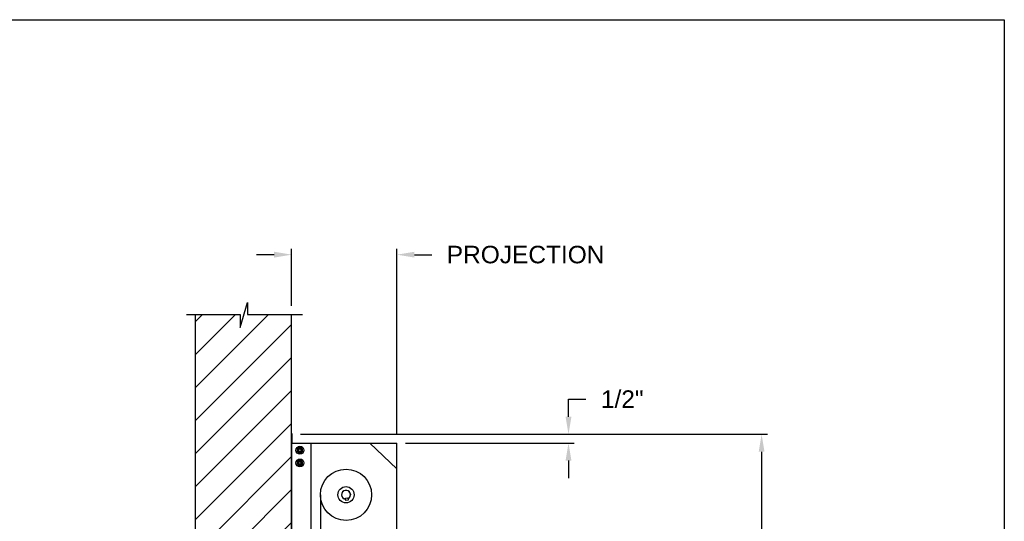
# Model space of a CAD drawing. Header units: inches. Extents: x 170 to 312, y 215 to 248.
# Tile 165 of 256: x 183.79 to 189.06, y 244.49 to 247.18. Entities that reach past the tile are written whole.
import ezdxf

# ---------------------------------------------------------------- set-up
doc = ezdxf.new("R2010")
doc.units = ezdxf.units.IN
doc.header["$LTSCALE"] = 0.25
doc.header["$MEASUREMENT"] = 0
doc.layers.add('ANNOTATIONS', color=1, linetype='Continuous')
doc.layers.add('MOTOR RH', color=7, linetype='Continuous')
doc.styles.add('ARIAL', font='arial.ttf', dxfattribs={"height": 0.09375})
doc.dimstyles.new('STANDARD$0', dxfattribs={"dimtxt": 0.09375, "dimasz": 0.09375, "dimexe": 0.03125, "dimexo": 0.046875, "dimgap": 0.09, "dimtad": 0, "dimtih": 1, "dimtoh": 1, "dimdec": 4, "dimzin": 0, "dimdsep": 46, "dimtxsty": 'ARIAL', "dimcen": 0.09, "dimadec": 0, "dimazin": 0, "dimtfac": 1, "dimtdec": 4, "dimtofl": 0, "dimtmove": 0, "dimatfit": 1, "dimfxl": 1, "dimtolj": 1, "dimtzin": 0, "dimarcsym": 0})

# ---------------------------------------------------------------- blocks, each defined once
blk = doc.blocks.new('*D23')
at = {"layer": 'ANNOTATIONS', "color": 0, "lineweight": -2, "transparency": 16777216}
for p, q in [((185.1491, 245.923), (185.0553, 245.923)), ((185.2428, 245.6487), (185.2428, 245.9542)), ((185.8067, 244.9603), (185.8067, 245.9542)), ((185.9005, 245.923), (185.9942, 245.923))]:
    blk.add_line(p, q, dxfattribs=at)
at = {"layer": 'ANNOTATIONS', "color": 0, "transparency": 16777216}
for points in [[(185.1491, 245.9386), (185.1491, 245.9074), (185.2428, 245.923)], [(185.9005, 245.9386), (185.9005, 245.9074), (185.8067, 245.923)]]:
    blk.add_solid(points, dxfattribs=at)
at = {"layer": 'defpoints', "color": 0, "transparency": 16777216}
for p in [(185.8067, 245.923), (185.2428, 245.6018), (185.8067, 244.9134)]:
    blk.add_point(p, dxfattribs=at)
at = {"layer": 'ANNOTATIONS', "color": 0, "transparency": 16777216, "insert": (186.4958, 245.923), "char_height": 0.09375, "attachment_point": 5, "style": 'ARIAL'}
blk.add_mtext('\\A1;PROJECTION ', dxfattribs=at)
blk = doc.blocks.new('*D25')
at = {"layer": 'ANNOTATIONS', "color": 0, "lineweight": -2, "transparency": 16777216}
for p, q in [((185.2897, 244.961), (187.7907, 244.961)), ((187.7594, 244.8673), (187.7594, 242.7497)), ((187.7594, 240.1972), (187.7594, 242.3148)), ((187.2942, 240.1034), (187.7907, 240.1034))]:
    blk.add_line(p, q, dxfattribs=at)
at = {"layer": 'ANNOTATIONS', "color": 0, "transparency": 16777216}
for points in [[(187.7438, 244.8673), (187.775, 244.8673), (187.7594, 244.961)], [(187.7438, 240.1972), (187.775, 240.1972), (187.7594, 240.1034)]]:
    blk.add_solid(points, dxfattribs=at)
at = {"layer": 'defpoints', "color": 0, "transparency": 16777216}
for p in [(185.2428, 244.961), (187.2474, 240.1034), (187.7594, 240.1034)]:
    blk.add_point(p, dxfattribs=at)
at = {"layer": 'ANNOTATIONS', "color": 0, "transparency": 16777216, "insert": (187.7594, 242.5322), "char_height": 0.09375, "attachment_point": 5, "style": 'ARIAL'}
blk.add_mtext('\\A1;TOTAL\\PHEIGHT', dxfattribs=at)
blk = doc.blocks.new('*D27')
at = {"layer": 'ANNOTATIONS', "color": 0, "lineweight": -2, "transparency": 16777216}
for p, q in [((186.7254, 245.0548), (186.7254, 245.1485)), ((186.7254, 245.1485), (186.8191, 245.1485)), ((185.8536, 244.961), (186.7566, 244.961)), ((185.8536, 244.9134), (186.7566, 244.9134)), ((186.7254, 244.8196), (186.7254, 244.7259))]:
    blk.add_line(p, q, dxfattribs=at)
at = {"layer": 'ANNOTATIONS', "color": 0, "transparency": 16777216}
for points in [[(186.7098, 245.0548), (186.741, 245.0548), (186.7254, 244.961)], [(186.7098, 244.8196), (186.741, 244.8196), (186.7254, 244.9134)]]:
    blk.add_solid(points, dxfattribs=at)
at = {"layer": 'defpoints', "color": 0, "transparency": 16777216}
for p in [(185.8067, 244.961), (186.7254, 244.961), (185.8067, 244.9134)]:
    blk.add_point(p, dxfattribs=at)
at = {"layer": 'ANNOTATIONS', "color": 0, "transparency": 16777216, "insert": (187.0132, 245.1485), "char_height": 0.09375, "attachment_point": 5, "style": 'ARIAL'}
blk.add_mtext('\\A1;1/2"', dxfattribs=at)

msp = doc.modelspace()

# ---------------------------------------------------------------- hatches: boundary and pattern name
at = {"layer": 'MOTOR RH'}
h = msp.add_hatch(dxfattribs=at)
h.set_pattern_fill('ANSI31', color=256, style=0)
h.set_pattern_definition([(45, (-1.9832, -13.09525), (-0.08838835, 0.08838835), [])])
h.paths.add_polyline_path([(184.72721, 244.12505), (185.24283, 244.12505), (185.24283, 245.60178), (185.00634, 245.60178), (185.00634, 245.66644), (184.96792, 245.53308), (184.96792, 245.60178), (184.72721, 245.60178)])

# ---------------------------------------------------------------- linework, layer by layer
at = {"layer": 'defpoints'}
msp.add_lwpolyline([(189.05875, 234.44685), (169.58887, 234.44685), (169.58887, 247.18196), (189.05875, 247.18196)], close=True, dxfattribs=at)
at = {"layer": 'MOTOR RH'}
for p, q in [((184.96792, 245.53308), (185.00634, 245.66644)), ((185.00634, 245.66644), (185.00634, 245.60178)), ((184.68082, 245.60178), (184.96792, 245.60178)), ((184.72721, 245.60178), (184.72721, 240.10342)), ((184.96792, 245.60178), (184.96792, 245.53308)), ((185.00634, 245.60178), (185.30153, 245.60178)), ((185.24283, 240.10342), (185.24283, 245.60178)), ((185.24363, 244.96103), (185.24363, 244.91206)), ((185.24576, 244.91419), (185.24576, 244.96103)), ((185.24657, 244.91419), (185.24657, 244.96103)), ((185.24283, 244.90743), (185.24466, 244.90743)), ((185.24416, 244.91314), (185.24466, 244.91314)), ((185.24466, 240.1061), (185.24466, 244.91339)), ((185.24466, 244.91339), (185.80671, 244.91339)), ((185.24576, 244.91419), (185.24657, 244.91419)), ((185.29126, 244.88749), (185.2918, 244.88915)), ((185.29303, 244.88647), (185.29394, 244.88826)), ((185.30001, 244.88244), (185.30001, 244.88244)), ((185.34685, 240.1061), (185.34685, 244.91339)), ((185.66223, 244.91339), (185.80671, 244.7758)), ((185.80671, 244.21428), (185.80671, 244.91339)), ((185.29126, 244.81936), (185.2918, 244.82102)), ((185.29303, 244.81834), (185.29394, 244.82013)), ((185.30001, 244.86769), (185.30001, 244.86769)), ((185.30001, 244.81431), (185.30001, 244.81431)), ((185.30001, 244.79956), (185.30001, 244.79956)), ((185.24466, 244.72825), (185.24283, 244.72825)), ((185.39688, 244.63662), (185.39688, 240.10342)), ((185.53143, 244.61796), (185.54318, 244.62004)), ((185.53351, 244.60622), (185.53143, 244.61796)), ((185.54525, 244.60829), (185.53351, 244.60622)), ((185.54318, 244.62004), (185.54525, 244.60829)), ((185.55685, 244.64425), (185.55668, 244.644)), ((185.55785, 244.63736), (185.55809, 244.63719))]:
    msp.add_line(p, q, dxfattribs=at)
at = {"layer": 'MOTOR RH', "flags": 128}
msp.add_lwpolyline([(185.55668, 244.644), (185.5567, 244.64385), (185.55679, 244.64336), (185.55693, 244.64258), (185.5571, 244.64159), (185.55729, 244.64051), (185.55748, 244.63944), (185.55765, 244.63851), (185.55777, 244.63781), (185.55784, 244.63743), (185.55785, 244.63736)], dxfattribs=at)
at = {"layer": 'MOTOR RH'}
for centre, radius in [((185.28724, 244.87507), 0.02129), ((185.28724, 244.87507), 0.01277), ((185.28724, 244.87507), 0.00852), ((185.28724, 244.87507), 0.00719), ((185.28724, 244.80694), 0.02129), ((185.28724, 244.80694), 0.01277), ((185.28724, 244.80694), 0.00852), ((185.28724, 244.80694), 0.00719), ((185.5342, 244.63662), 0.13732), ((185.5342, 244.63662), 0.04357)]:
    msp.add_circle(centre, radius, dxfattribs=at)
for centre, radius, start, end in [((185.2447, 244.96103), 0.00187, 0, 180), ((185.2447, 244.96103), 0.00106, 0, 180), ((185.24576, 244.91206), 0.00293, 180, 247.82306), ((185.24576, 244.91206), 0.00213, 180, 238.66775), ((185.28724, 244.87507), 0.0148, 72.05172, 63.05172), ((185.28724, 244.80694), 0.0148, 72.05172, 63.05172), ((185.5342, 244.63662), 0.0239, 294.44799, 265.55201), ((185.5342, 244.63662), 0.02379, 18.42856, 265.48355), ((185.5342, 244.63662), 0.02379, 294.51645, 1.57143)]:
    msp.add_arc(centre, radius, start, end, dxfattribs=at)
for points, knots in [([(185.28085, 244.88613), (185.27996, 244.88561), (185.27813, 244.88456), (185.27602, 244.88334), (185.27481, 244.88264), (185.27446, 244.88244)], [0, 0, 0, 0, 0.40629, 0.8272757, 1, 1, 1, 1]), ([(185.27446, 244.87507), (185.27446, 244.87524), (185.27446, 244.87634), (185.27446, 244.8784), (185.27446, 244.88068), (185.27446, 244.88201), (185.27446, 244.88244)], [0, 0, 0, 0, 0.0665461, 0.4352796, 0.8145291, 1, 1, 1, 1]), ([(185.27446, 244.86769), (185.27446, 244.86832), (185.27446, 244.86979), (185.27446, 244.87225), (185.27446, 244.87412), (185.27446, 244.87507)], [0, 0, 0, 0, 0.2654559, 0.628086, 1, 1, 1, 1]), ([(185.28724, 244.88982), (185.28624, 244.88924), (185.28422, 244.88808), (185.28201, 244.8868), (185.28088, 244.88615), (185.28085, 244.88613)], [0, 0, 0, 0, 0.4843217, 0.9863197, 1, 1, 1, 1]), ([(185.29362, 244.88613), (185.29273, 244.88664), (185.29091, 244.8877), (185.28879, 244.88892), (185.28759, 244.88961), (185.28724, 244.88982)], [0, 0, 0, 0, 0.4063022, 0.8272792, 1, 1, 1, 1]), ([(185.29362, 244.88613), (185.29273, 244.88664), (185.29091, 244.8877), (185.28879, 244.88892), (185.28759, 244.88961), (185.28724, 244.88982)], [0, 0, 0, 0, 0.4062953, 0.8272806, 1, 1, 1, 1]), ([(185.30001, 244.88244), (185.29902, 244.88301), (185.29699, 244.88418), (185.29479, 244.88546), (185.29365, 244.88611), (185.29362, 244.88613)], [0, 0, 0, 0, 0.4843315, 0.9863404, 1, 1, 1, 1]), ([(185.30001, 244.88244), (185.29902, 244.88301), (185.29699, 244.88418), (185.29479, 244.88546), (185.29365, 244.88611), (185.29362, 244.88613)], [0, 0, 0, 0, 0.4843392, 0.9863408, 1, 1, 1, 1]), ([(185.30001, 244.87507), (185.30001, 244.87524), (185.30001, 244.87634), (185.30001, 244.8784), (185.30001, 244.88068), (185.30001, 244.88201), (185.30001, 244.88244)], [0, 0, 0, 0, 0.066545, 0.4352822, 0.8145299, 1, 1, 1, 1]), ([(185.30001, 244.86769), (185.30001, 244.86832), (185.30001, 244.86979), (185.30001, 244.87225), (185.30001, 244.87412), (185.30001, 244.87507)], [0, 0, 0, 0, 0.2654559, 0.628086, 1, 1, 1, 1]), ([(185.30001, 244.86769), (185.30001, 244.86832), (185.30001, 244.86979), (185.30001, 244.87225), (185.30001, 244.87412), (185.30001, 244.87507)], [0, 0, 0, 0, 0.2654541, 0.6280925, 1, 1, 1, 1]), ([(185.27446, 244.86769), (185.27546, 244.86712), (185.27748, 244.86595), (185.27969, 244.86467), (185.28082, 244.86402), (185.28085, 244.864)], [0, 0, 0, 0, 0.4843319, 0.9863404, 1, 1, 1, 1]), ([(185.28085, 244.818), (185.27996, 244.81748), (185.27814, 244.81643), (185.27602, 244.81521), (185.27481, 244.81452), (185.27446, 244.81431)], [0, 0, 0, 0, 0.4063027, 0.8272597, 1, 1, 1, 1]), ([(185.28085, 244.864), (185.28174, 244.86349), (185.28356, 244.86244), (185.28568, 244.86121), (185.28689, 244.86052), (185.28724, 244.86032)], [0, 0, 0, 0, 0.4063025, 0.8272788, 1, 1, 1, 1]), ([(185.28724, 244.82169), (185.28624, 244.82112), (185.28422, 244.81995), (185.28201, 244.81867), (185.28088, 244.81802), (185.28085, 244.818)], [0, 0, 0, 0, 0.4843421, 0.9863407, 1, 1, 1, 1]), ([(185.28724, 244.86032), (185.28823, 244.86089), (185.29025, 244.86206), (185.29246, 244.86333), (185.29359, 244.86399), (185.29362, 244.864)], [0, 0, 0, 0, 0.4843419, 0.9863197, 1, 1, 1, 1]), ([(185.28724, 244.86032), (185.28823, 244.86089), (185.29025, 244.86206), (185.29246, 244.86333), (185.29359, 244.86399), (185.29362, 244.864)], [0, 0, 0, 0, 0.4843494, 0.9863201, 1, 1, 1, 1]), ([(185.29362, 244.818), (185.29273, 244.81852), (185.29091, 244.81957), (185.28879, 244.82079), (185.28759, 244.82149), (185.28724, 244.82169)], [0, 0, 0, 0, 0.4062819, 0.8272595, 1, 1, 1, 1]), ([(185.29362, 244.818), (185.29273, 244.81852), (185.29091, 244.81957), (185.28879, 244.82079), (185.28759, 244.82149), (185.28724, 244.82169)], [0, 0, 0, 0, 0.4062749, 0.8272609, 1, 1, 1, 1]), ([(185.29362, 244.864), (185.29452, 244.86452), (185.29634, 244.86557), (185.29845, 244.86679), (185.29966, 244.86749), (185.30001, 244.86769)], [0, 0, 0, 0, 0.4062902, 0.8272757, 1, 1, 1, 1]), ([(185.29362, 244.864), (185.29452, 244.86452), (185.29634, 244.86557), (185.29845, 244.86679), (185.29966, 244.86749), (185.30001, 244.86769)], [0, 0, 0, 0, 0.4062829, 0.8272765, 1, 1, 1, 1]), ([(185.30001, 244.81431), (185.29902, 244.81489), (185.297, 244.81605), (185.29479, 244.81733), (185.29365, 244.81798), (185.29362, 244.818)], [0, 0, 0, 0, 0.4843417, 0.9863197, 1, 1, 1, 1]), ([(185.30001, 244.81431), (185.29902, 244.81489), (185.297, 244.81605), (185.29479, 244.81733), (185.29365, 244.81798), (185.29362, 244.818)], [0, 0, 0, 0, 0.4843494, 0.9863201, 1, 1, 1, 1]), ([(185.27446, 244.80694), (185.27446, 244.80711), (185.27446, 244.80821), (185.27446, 244.81027), (185.27446, 244.81255), (185.27446, 244.81388), (185.27446, 244.81431)], [0, 0, 0, 0, 0.066546, 0.435279, 0.8145683, 1, 1, 1, 1]), ([(185.27446, 244.79956), (185.27446, 244.80019), (185.27446, 244.80166), (185.27446, 244.80413), (185.27446, 244.80599), (185.27446, 244.80694)], [0, 0, 0, 0, 0.2654667, 0.6280709, 1, 1, 1, 1]), ([(185.27446, 244.79956), (185.27546, 244.79899), (185.27748, 244.79782), (185.27969, 244.79655), (185.28082, 244.79589), (185.28085, 244.79588)], [0, 0, 0, 0, 0.4843421, 0.9863197, 1, 1, 1, 1]), ([(185.28085, 244.79588), (185.28174, 244.79536), (185.28356, 244.79431), (185.28568, 244.79309), (185.28689, 244.79239), (185.28724, 244.79219)], [0, 0, 0, 0, 0.40630275, 0.82725925, 1, 1, 1, 1]), ([(185.28724, 244.79219), (185.28823, 244.79276), (185.29025, 244.79393), (185.29246, 244.7952), (185.29359, 244.79586), (185.29362, 244.79588)], [0, 0, 0, 0, 0.4843419, 0.9863197, 1, 1, 1, 1]), ([(185.28724, 244.79219), (185.28823, 244.79276), (185.29025, 244.79393), (185.29246, 244.7952), (185.29359, 244.79586), (185.29362, 244.79588)], [0, 0, 0, 0, 0.4843494, 0.9863201, 1, 1, 1, 1]), ([(185.29362, 244.79588), (185.29452, 244.79639), (185.29634, 244.79744), (185.29845, 244.79866), (185.29966, 244.79936), (185.30001, 244.79956)], [0, 0, 0, 0, 0.4063029, 0.8272597, 1, 1, 1, 1]), ([(185.29362, 244.79588), (185.29452, 244.79639), (185.29634, 244.79744), (185.29845, 244.79866), (185.29966, 244.79936), (185.30001, 244.79956)], [0, 0, 0, 0, 0.4062955, 0.8272605, 1, 1, 1, 1]), ([(185.30001, 244.80694), (185.30001, 244.80711), (185.30001, 244.80821), (185.30001, 244.81027), (185.30001, 244.81255), (185.30001, 244.81388), (185.30001, 244.81431)], [0, 0, 0, 0, 0.066545, 0.4352816, 0.8145691, 1, 1, 1, 1]), ([(185.30001, 244.79956), (185.30001, 244.80019), (185.30001, 244.80166), (185.30001, 244.80413), (185.30001, 244.80599), (185.30001, 244.80694)], [0, 0, 0, 0, 0.26546669, 0.62807091, 1, 1, 1, 1]), ([(185.30001, 244.79956), (185.30001, 244.80019), (185.30001, 244.80166), (185.30001, 244.80413), (185.30001, 244.80599), (185.30001, 244.80694)], [0, 0, 0, 0, 0.2654649, 0.6280774, 1, 1, 1, 1])]:
    msp.add_open_spline(points, degree=3, knots=knots, dxfattribs=at)

# ---------------------------------------------------------------- dimensions: what is measured, and where the dimension line sits
at = {"layer": 'ANNOTATIONS'}
dim = msp.add_linear_dim(base=(185.80671, 245.92298), p1=(185.24283, 245.60178), p2=(185.80671, 244.91339), text='PROJECTION ', dimstyle='STANDARD$0', dxfattribs=at)
dim.commit()
dim.dimension.update_dxf_attribs({"geometry": '*D23', "text_midpoint": (186.49582, 245.92298)})
for base, p1, p2, text, picture, middle in [((186.72538, 244.96103), (185.80671, 244.91339), (185.80671, 244.96103), '1/2"', '*D27', (187.01321, 245.14853)), ((187.75941, 240.10342), (185.24283, 244.96103), (187.24736, 240.10342), 'TOTAL\\PHEIGHT', '*D25', (187.75941, 242.53223))]:
    dim = msp.add_linear_dim(base=base, p1=p1, p2=p2, angle=90, text=text, dimstyle='STANDARD$0', dxfattribs=at)
    dim.commit()
    dim.dimension.update_dxf_attribs({"geometry": picture, "text_midpoint": middle})

doc.saveas('drawing.dxf')
